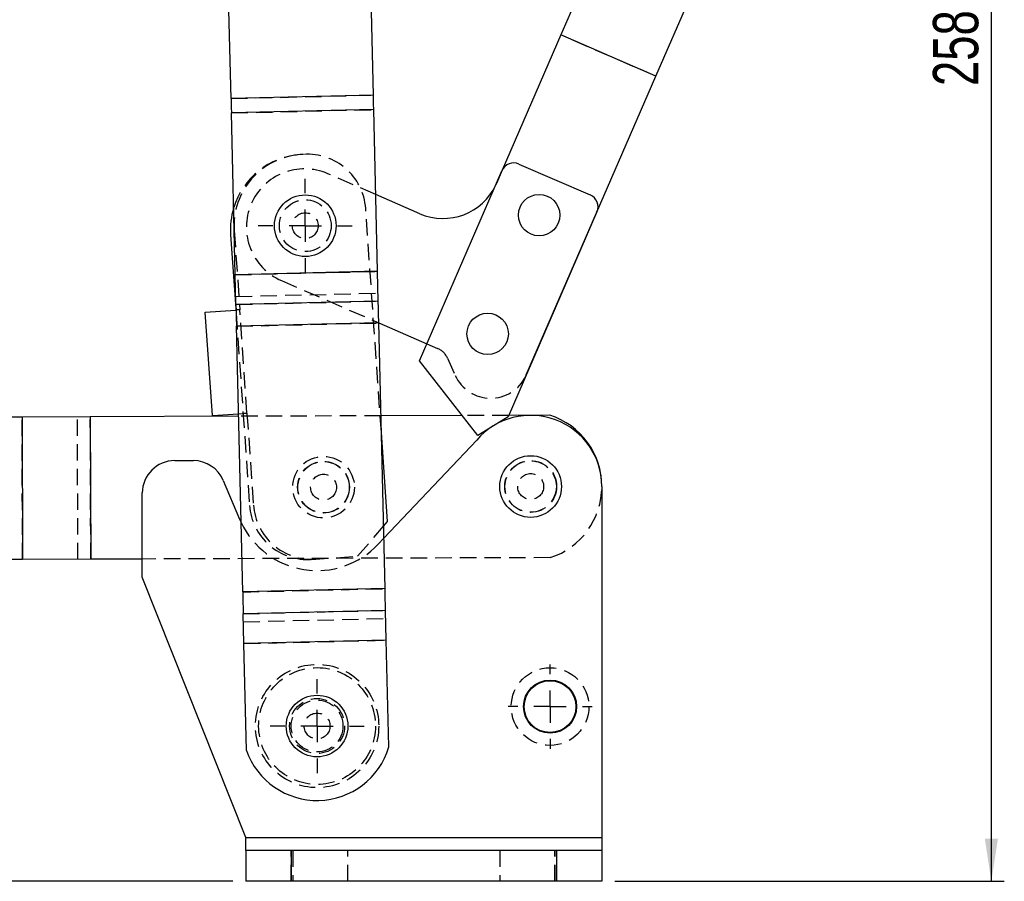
# Model space of a CAD drawing. Extents: x 65 to 748, y 47 to 563.
# Tile 18 of 25: x 277 to 429, y 234 to 367. Entities that reach past the tile are written whole.
import ezdxf

# ---------------------------------------------------------------- set-up
doc = ezdxf.new("R2010")
doc.units = 0
doc.header["$LTSCALE"] = 2
doc.linetypes.add('HIDDEN', pattern=[1.905, 1.27, -0.635])
doc.layers.get('0').update_dxf_attribs({"linetype": 'CONTINUOUS'})
doc.styles.add('SLDTEXTSTYLE0', font='TXT', dxfattribs={"width": 0.75})
doc.dimstyles.new('SLDDIMSTYLE0', dxfattribs={"dimtxt": 7, "dimasz": 6.604, "dimexe": 0, "dimexo": 0.0625, "dimgap": 1.75, "dimtad": 1, "dimdec": 0, "dimrnd": 1e-09, "dimzin": 12, "dimtxsty": 'SLDTEXTSTYLE0', "dimsah": 1, "dimcen": 0.09, "dimazin": 3, "dimtfac": 1, "dimtdec": 0, "dimtofl": 0, "dimtmove": 0, "dimatfit": 3, "dimtolj": 1, "dimtzin": 12})
doc.dimstyles.new('SLDDIMSTYLE1', dxfattribs={"dimtxt": 7, "dimasz": 6.604, "dimexe": 0, "dimexo": 0.0625, "dimgap": 1.75, "dimtad": 0, "dimtih": 1, "dimtoh": 1, "dimdec": 0, "dimrnd": 1e-09, "dimzin": 12, "dimtxsty": 'SLDTEXTSTYLE0', "dimsah": 1, "dimcen": 0.09, "dimazin": 3, "dimtfac": 1, "dimtofl": 0, "dimtmove": 0, "dimatfit": 3, "dimtolj": 1, "dimtzin": 12})

# ---------------------------------------------------------------- blocks, each defined once
blk = doc.blocks.new('_D')
at = {"color": 179, "linetype": 'CONTINUOUS'}
for p, q in [((316.46, 491.3), (428.71, 491.3)), ((426.71, 233.66), (426.71, 491.3)), ((368.53, 233.66), (428.71, 233.66))]:
    blk.add_line(p, q, dxfattribs=at)
for points in [[(426.71, 491.3), (425.7, 484.7), (427.73, 484.7)], [(426.71, 233.66), (427.73, 240.26), (425.7, 240.26)]]:
    blk.add_solid(points, dxfattribs=at)
at = {"color": 179, "linetype": 'CONTINUOUS', "insert": (417.69, 356.52, 0.1), "char_height": 7, "attachment_point": 1, "rotation": 90, "style": 'SLDTEXTSTYLE0'}
blk.add_mtext('258', dxfattribs=at)
blk = doc.blocks.new('_D_1')
at = {"color": 179, "linetype": 'CONTINUOUS'}
for p, q in [((164.19, 283.02), (131.84, 283.02)), ((133.84, 283.02), (133.84, 253.96)), ((133.84, 233.66), (133.84, 242.85)), ((309.53, 233.66), (131.84, 233.66))]:
    blk.add_line(p, q, dxfattribs=at)
for points in [[(133.84, 283.02), (132.83, 276.41), (134.86, 276.41)], [(133.84, 233.66), (134.86, 240.26), (132.83, 240.26)]]:
    blk.add_solid(points, dxfattribs=at)
at = {"color": 179, "linetype": 'CONTINUOUS', "insert": (125.83, 251.87, 0.1), "char_height": 7, "attachment_point": 1, "style": 'SLDTEXTSTYLE0'}
blk.add_mtext('49', dxfattribs=at)
blk = doc.blocks.new('SW_CENTERMARKSYMBOL_0')
at = {"color": 0, "linetype": 'CONTINUOUS'}
for p, q in [((0, 5), (0, 7.2625)), ((0, 0), (0, 2.5)), ((-5, 0), (-7.2625, 0)), ((0, 0), (-2.5, 0)), ((0, 0), (0, -2.5)), ((0, 0), (2.5, 0)), ((5, 0), (7.2625, 0)), ((0, -5), (0, -7.2625))]:
    blk.add_line(p, q, dxfattribs=at)
blk = doc.blocks.new('SW_CENTERMARKSYMBOL_1')
at = {"color": 0, "linetype": 'CONTINUOUS'}
for p, q in [((0, 5), (0, 7.2625)), ((0, 0), (0, 2.5)), ((-5, 0), (-7.2625, 0)), ((0, 0), (-2.5, 0)), ((0, 0), (0, -2.5)), ((0, 0), (2.5, 0)), ((5, 0), (7.2625, 0)), ((0, -5), (0, -7.2625))]:
    blk.add_line(p, q, dxfattribs=at)
blk = doc.blocks.new('SW_CENTERMARKSYMBOL_2')
at = {"color": 0, "linetype": 'CONTINUOUS'}
for p, q in [((0, 5), (0, 6.5)), ((0, 0), (0, 2.5)), ((-5, 0), (-6.5, 0)), ((0, 0), (-2.5, 0)), ((0, 0), (0, -2.5)), ((0, 0), (2.5, 0)), ((5, 0), (6.5, 0)), ((0, -5), (0, -6.5))]:
    blk.add_line(p, q, dxfattribs=at)

msp = doc.modelspace()

# ---------------------------------------------------------------- linework, layer by layer
at = {"color": 7, "linetype": 'CONTINUOUS'}
for p, q in [((388.851451, 430.462694), (360.197504, 364.410063)), ((374.875868, 358.042518), (403.529814, 424.095159)), ((309.238084, 354.591081), (308.842099, 371.356321)), ((331.231951, 355.110561), (330.835965, 371.875798)), ((360.197504, 364.410063), (351.142497, 343.536598)), ((374.875868, 358.042518), (360.197504, 364.410063)), ((354.857512, 311.896508), (374.875868, 358.042518)), ((331.231951, 355.110561), (309.238084, 354.591081)), ((331.284718, 352.876501), (309.290853, 352.357017)), ((309.880915, 327.374929), (309.290853, 352.357017)), ((331.874781, 327.894412), (331.284718, 352.876501)), ((353.725, 344.472313), (364.733689, 339.696461)), ((338.35864, 314.077), (351.094243, 343.433505)), ((338.410348, 336.801326), (331.594569, 339.758044)), ((365.772496, 337.065706), (352.041924, 305.415721)), ((309.175339, 333.536146), (310.020945, 321.446368)), ((331.874781, 327.894412), (309.880915, 327.374929)), ((309.881082, 327.367859), (309.880915, 327.374929)), ((331.874948, 327.887343), (309.881082, 327.367859)), ((309.98977, 322.766244), (309.881082, 327.367859)), ((331.983635, 323.285727), (331.874948, 327.887343)), ((331.983635, 323.285727), (309.98977, 322.766244)), ((305.249775, 321.583114), (309.988199, 321.914537)), ((306.366148, 305.622108), (305.249775, 321.583114)), ((332.063113, 319.920836), (310.069247, 319.401353)), ((332.062811, 319.933576), (339.499656, 316.707127)), ((333.032578, 278.875597), (332.063113, 319.920836)), ((311.038713, 278.356114), (310.069247, 319.401353)), ((347.360342, 302.541496), (338.35864, 314.077)), ((354.769955, 311.704033), (354.857512, 311.896508)), ((306.366148, 305.622108), (310.388061, 305.903416)), ((287.492356, 305.421988), (276.942643, 305.386617)), ((276.942643, 305.386617), (277.016404, 283.386741)), ((287.492356, 305.421988), (287.566117, 283.422112)), ((310.397618, 305.498785), (287.496539, 305.422002)), ((287.496539, 305.422002), (287.5703, 283.422126)), ((344.962196, 305.614673), (332.402011, 305.572562)), ((352.041924, 305.415721), (347.360342, 302.541496)), ((358.493949, 305.660043), (352.138673, 305.638735)), ((333.426513, 289.220227), (332.462809, 302.998487)), ((332.848868, 286.653517), (347.199612, 301.832702)), ((300.530846, 298.650047), (303.42594, 298.650047)), ((308.033897, 295.590855), (310.550159, 289.616631)), ((295.530847, 280.650047), (295.530847, 293.650047)), ((366.530846, 294.650046), (366.530846, 240.410047)), ((310.550159, 289.616631), (310.785149, 289.091503)), ((332.805128, 288.505381), (333.426513, 289.220227)), ((287.566117, 283.422112), (277.016404, 283.386741)), ((295.530847, 283.448816), (287.5703, 283.422126)), ((311.526871, 240.410047), (295.530847, 280.650047)), ((333.032578, 278.875597), (311.038713, 278.356114)), ((333.112055, 275.510708), (311.118188, 274.991225)), ((333.220742, 270.909091), (333.112055, 275.510708)), ((311.226877, 270.389609), (311.118188, 274.991225)), ((333.220742, 270.909091), (311.226877, 270.389609)), ((333.22091, 270.902023), (311.227043, 270.38254)), ((333.610424, 254.410764), (333.22091, 270.902023)), ((311.616557, 253.89128), (311.227043, 270.38254)), ((311.530846, 240.394616), (311.526871, 240.410047)), ((311.530846, 240.405476), (311.526871, 240.410047)), ((311.526871, 240.410047), (366.530846, 240.410047)), ((311.530846, 238.410046), (311.530846, 240.405476)), ((366.530846, 240.410047), (366.530846, 238.410046)), ((311.530846, 238.410046), (311.530846, 233.660048)), ((318.530845, 238.410046), (311.530846, 238.410046)), ((318.530845, 238.410046), (318.530845, 233.660048)), ((359.530846, 238.410046), (318.530845, 238.410046)), ((359.530846, 238.410046), (359.530846, 233.660048)), ((366.530846, 238.410046), (359.530846, 238.410046)), ((366.530846, 238.410046), (366.530846, 233.660048)), ((318.530845, 233.660048), (311.530846, 233.660048)), ((359.530846, 233.660048), (318.530845, 233.660048)), ((366.530846, 233.660048), (359.530846, 233.660048))]:
    msp.add_line(p, q, dxfattribs=at)
at = {"color": 7, "linetype": 'HIDDEN'}
for p, q in [((374.875868, 358.042518), (360.197504, 364.410063)), ((309.238084, 354.591081), (331.231951, 355.110561)), ((309.290741, 352.361711), (331.284607, 352.881195)), ((309.290853, 352.357017), (331.284718, 352.876501)), ((320.436478, 345.952133), (319.937697, 345.917245)), ((331.594569, 339.758044), (324.187447, 342.971286)), ((351.142497, 343.536598), (350.248671, 341.476163)), ((350.248671, 341.476163), (350.148928, 341.254486)), ((332.462809, 302.998487), (330.042505, 337.602025)), ((309.732013, 334.176546), (310.586736, 321.956402)), ((309.880915, 327.374929), (331.874781, 327.894412)), ((309.881082, 327.367859), (331.874948, 327.887343)), ((317.023671, 326.458253), (332.062811, 319.933576)), ((309.960392, 324.010039), (331.954258, 324.529521)), ((309.98977, 322.766244), (331.983635, 323.285727)), ((310.020945, 321.446368), (312.098843, 291.73826)), ((311.703111, 305.995395), (310.586736, 321.956402)), ((310.069079, 319.408422), (332.062945, 319.927906)), ((310.069247, 319.401353), (332.063113, 319.920836)), ((339.499656, 316.707127), (341.137976, 315.996349)), ((342.676667, 314.482074), (343.887721, 311.808584)), ((310.388061, 305.903416), (311.104572, 305.953531)), ((311.703111, 305.995395), (312.697381, 291.780124)), ((277.016404, 283.386741), (276.942643, 305.386617)), ((285.577981, 283.415446), (285.504221, 305.415322)), ((287.566117, 283.422112), (287.492356, 305.421988)), ((287.5703, 283.422126), (287.496539, 305.422002)), ((332.402011, 305.572562), (310.397618, 305.498785)), ((352.138673, 305.638735), (344.962196, 305.614673)), ((328.787566, 283.883545), (332.805128, 288.505381)), ((331.977403, 285.731744), (332.848868, 286.653517)), ((358.56771, 283.660167), (295.530847, 283.448816)), ((321.704869, 283.388154), (328.787566, 283.883545)), ((311.038713, 278.356114), (333.032578, 278.875597)), ((311.038878, 278.349046), (333.032745, 278.868528)), ((311.118188, 274.991225), (333.112055, 275.510708)), ((311.147568, 273.747429), (333.141433, 274.266912)), ((311.226877, 270.389609), (333.220742, 270.909091)), ((311.227043, 270.38254), (333.22091, 270.902023)), ((311.526871, 240.410047), (366.530846, 240.410047)), ((318.530845, 233.660048), (318.530845, 238.410046)), ((318.780846, 238.410046), (318.780846, 233.660048)), ((327.280846, 233.660048), (327.280846, 238.410046)), ((350.780845, 238.410046), (350.780845, 233.660048)), ((359.280846, 233.660048), (359.280846, 238.410046)), ((359.530846, 233.660048), (359.530846, 238.410046))]:
    msp.add_line(p, q, dxfattribs=at)
at = {"color": 7, "linetype": 'CONTINUOUS', "flags": 128}
for points in [[(309.238084, 354.591081), (309.244242, 354.330407), (309.250573, 354.062373), (309.257053, 353.787979), (309.26366, 353.508243), (309.27037, 353.224216), (309.277155, 352.936955), (309.283991, 352.647526), (309.290853, 352.357017)], [(331.284718, 352.876501), (331.277856, 353.16701), (331.27102, 353.456436), (331.264235, 353.7437), (331.257527, 354.027727), (331.25092, 354.30746), (331.244439, 354.581857), (331.238108, 354.849892), (331.231951, 355.110561)], [(331.874948, 327.887343), (331.874931, 327.88807), (331.874912, 327.888857), (331.874892, 327.889699), (331.874871, 327.890586), (331.874849, 327.89151), (331.874827, 327.892462), (331.874804, 327.893432), (331.874781, 327.894412)], [(309.98977, 322.766244), (309.997943, 322.420224), (310.006802, 322.045131), (310.016262, 321.644576), (310.026235, 321.222419), (310.036619, 320.782723), (310.04732, 320.329726), (310.058229, 319.867786), (310.069247, 319.401353)], [(332.063113, 319.920836), (332.052095, 320.387268), (332.041185, 320.849208), (332.030485, 321.302207), (332.0201, 321.741901), (332.010129, 322.164059), (332.000668, 322.564613), (331.991808, 322.939707), (331.983635, 323.285727)], [(276.942643, 305.386617), (276.706493, 305.385826), (276.465228, 305.385017), (276.219546, 305.384193), (275.970167, 305.383357), (275.717816, 305.382511), (275.46323, 305.381657), (275.207153, 305.380798), (274.950324, 305.379937)], [(287.496539, 305.422002), (287.496003, 305.422), (287.495463, 305.421999), (287.49493, 305.421997), (287.494397, 305.421995), (287.493876, 305.421993), (287.493358, 305.421992), (287.492851, 305.42199), (287.492356, 305.421988)], [(277.016404, 283.386741), (276.780254, 283.385949), (276.538985, 283.38514), (276.293306, 283.384316), (276.043928, 283.38348), (275.791577, 283.382634), (275.53699, 283.38178), (275.280914, 283.380922), (275.024085, 283.380061)], [(287.5703, 283.422126), (287.569764, 283.422124), (287.569224, 283.422123), (287.568691, 283.422121), (287.568158, 283.422119), (287.567637, 283.422117), (287.567119, 283.422115), (287.566612, 283.422113), (287.566117, 283.422112)], [(333.112055, 275.510708), (333.103882, 275.856728), (333.095023, 276.23182), (333.085562, 276.632374), (333.075591, 277.054531), (333.065205, 277.494227), (333.054505, 277.947226), (333.043595, 278.409166), (333.032578, 278.875597)], [(311.038713, 278.356114), (311.049728, 277.889684), (311.06064, 277.427744), (311.071339, 276.974745), (311.081725, 276.535049), (311.091696, 276.112892), (311.101156, 275.712337), (311.110017, 275.337245), (311.118188, 274.991225)], [(333.22091, 270.902023), (333.220886, 270.903002), (333.220863, 270.903973), (333.220841, 270.904925), (333.220819, 270.905848), (333.220798, 270.906735), (333.220778, 270.907577), (333.22076, 270.908365), (333.220742, 270.909091)], [(311.226877, 270.389609), (311.226894, 270.388882), (311.226912, 270.388095), (311.226933, 270.387253), (311.226953, 270.386366), (311.226976, 270.385442), (311.226998, 270.38449), (311.227021, 270.38352), (311.227043, 270.38254)]]:
    msp.add_lwpolyline(points, dxfattribs=at)
at = {"color": 7, "linetype": 'HIDDEN', "flags": 128}
for points in [[(310.586736, 321.956402), (310.469967, 321.948234), (310.357687, 321.940381), (310.254208, 321.933143), (310.163506, 321.926799), (310.089071, 321.921592), (310.03376, 321.917724), (309.999699, 321.915341), (309.988199, 321.914537)], [(311.104572, 305.953531), (311.116074, 305.954336), (311.150134, 305.956718), (311.205444, 305.960587), (311.279881, 305.965793), (311.37058, 305.972137), (311.474059, 305.979375), (311.586342, 305.987228), (311.703111, 305.995395)]]:
    msp.add_lwpolyline(points, dxfattribs=at)
at = {"color": 7, "linetype": 'CONTINUOUS'}
for centre, radius in [((320.705205, 334.944053), 4.7625), ((356.841552, 336.580347), 3.2), ((348.8818, 318.232531), 3.2), ((355.530846, 294.650046), 4.7625), ((358.530846, 260.650047), 4.1), ((358.530846, 260.650047), 4), ((322.530846, 257.650047), 4.7625)]:
    msp.add_circle(centre, radius, dxfattribs=at)
at = {"color": 7, "linetype": 'HIDDEN'}
for centre, radius in [((320.705205, 334.944053), 4), ((320.705205, 334.944053), 2), ((323.531026, 294.542757), 4.7625), ((323.531026, 294.542757), 4), ((323.531026, 294.542757), 3.96875), ((355.530846, 294.650046), 4.000001), ((355.530846, 294.650046), 3.96875), ((323.531026, 294.542757), 2), ((355.530846, 294.650046), 2), ((322.530846, 257.650047), 9.525), ((322.530846, 257.650047), 9.025), ((358.530846, 260.650047), 6), ((322.530846, 257.650047), 4.25), ((322.530846, 257.650047), 4), ((322.530846, 257.650047), 2)]:
    msp.add_circle(centre, radius, dxfattribs=at)
for centre, radius, start, end in [((320.747069, 334.345516), 11.6, 94.00096982, 163.28067355), ((320.705205, 334.944053), 11, 94.00096982, 184.00096982), ((321.064439, 336.974066), 9, 4.00096982, 94.00096982), ((320.605704, 334.714707), 9, 66.54857194, 246.54656224), ((339.943965, 313.244197), 3, 24.36987468, 66.54656645), ((349.353126, 314.284337), 6, 204.36987468, 334.52922495), ((354.968349, 294.64816), 11.5625, 288.13735397, 0), ((321.076909, 292.366221), 9, 184.00096982, 274.00096982), ((321.675447, 292.408085), 9, 184.00096982, 274.00096982), ((322.530846, 294.662732), 13, 205.37595889, 316.60697149)]:
    msp.add_arc(centre, radius, start, end, dxfattribs=at)
at = {"color": 7, "linetype": 'CONTINUOUS'}
for centre, radius, start, end in [((352.929025, 342.637531), 2, 66.54756672, 156.54756672), ((341.992091, 345.057906), 9, 246.54857194, 335.00101225), ((363.937714, 337.861679), 2, 336.54756672, 66.54756672), ((320.747069, 334.345516), 11.6, 163.28067355, 184.00096982), ((355.530846, 294.650046), 11, 0, 139.23419648), ((354.968349, 294.64816), 11.5625, 0, 72.24684751), ((300.530846, 293.650047), 5, 90, 180), ((303.425941, 293.650047), 5, 22.84015873, 90), ((322.52937, 257.712529), 11.5625, 199.29829591, 343.40778945)]:
    msp.add_arc(centre, radius, start, end, dxfattribs=at)

# ---------------------------------------------------------------- block references
at = {"color": 179, "linetype": 'CONTINUOUS'}
for name, p in [('SW_CENTERMARKSYMBOL_0', (320.705205, 334.944053)), ('SW_CENTERMARKSYMBOL_2', (358.530846, 260.650047)), ('SW_CENTERMARKSYMBOL_1', (322.530846, 257.650047))]:
    msp.add_blockref(name, p, dxfattribs=at)

# ---------------------------------------------------------------- dimensions: what is measured, and where the dimension line sits
for base, p1, p2, dimstyle, picture, middle in [((426.713588, 491.302818), (366.530846, 233.660047), (314.464187, 491.302818), 'SLDDIMSTYLE0', '_D', (426.713588, 367.126329)), ((133.844711, 283.015159), (311.530846, 233.660047), (166.189204, 283.015159), 'SLDDIMSTYLE1', '_D_1', (133.844711, 248.406701))]:
    dim = msp.add_linear_dim(base=base, p1=p1, p2=p2, angle=90, dimstyle=dimstyle, dxfattribs=at)
    dim.commit()
    dim.dimension.update_dxf_attribs({"geometry": picture, "text_midpoint": middle, "dimtype": 160})

doc.saveas('drawing.dxf')
